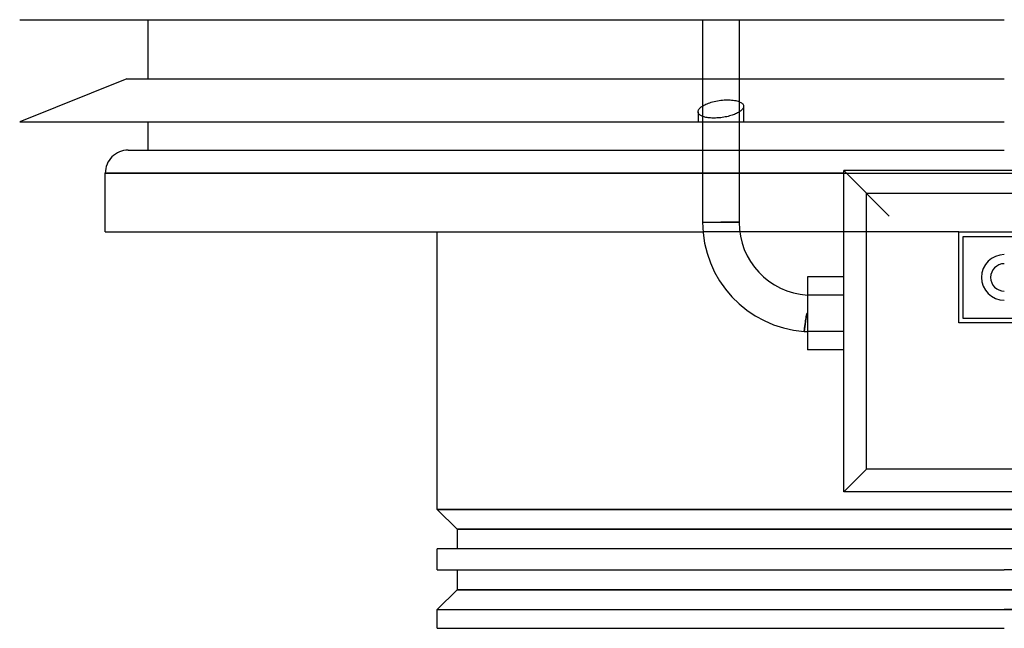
# Model space of a CAD drawing. Header units: millimetres. Extents: x -235 to 235, y -266 to 0.
# Tile 1 of 3: x -216 to 0, y -266 to -132. Entities that reach past the tile are written whole.
import ezdxf

# ---------------------------------------------------------------- set-up
doc = ezdxf.new("R2010")
doc.units = ezdxf.units.MM
doc.layers.add('HIDDEN', color=7, linetype='Continuous')
doc.layers.add('THICK', color=7, linetype='Continuous')

msp = doc.modelspace()

# ---------------------------------------------------------------- linework, layer by layer
at = {"layer": 'HIDDEN'}
for p, q in [((-66.25, -145.44), (-58.25, -145.44)), ((-66.25, -151.4), (-66.03, -151.27)), ((-66.03, -151.27), (-65.79, -151.14)), ((-65.79, -151.14), (-65.53, -151.01)), ((-65.53, -151.01), (-65.25, -150.89)), ((-65.25, -150.89), (-64.97, -150.78)), ((-64.97, -150.78), (-64.67, -150.68)), ((-64.67, -150.68), (-64.36, -150.58)), ((-64.36, -150.58), (-64.04, -150.49)), ((-64.04, -150.49), (-63.7, -150.4)), ((-63.7, -150.4), (-63.35, -150.32)), ((-63.35, -150.32), (-62.99, -150.25)), ((-62.99, -150.25), (-62.62, -150.19)), ((-62.62, -150.19), (-62.25, -150.14)), ((-62.25, -150.14), (-61.89, -150.1)), ((-61.89, -150.1), (-61.53, -150.07)), ((-61.53, -150.07), (-61.18, -150.06)), ((-61.18, -150.06), (-60.84, -150.05)), ((-60.84, -150.05), (-60.51, -150.05)), ((-60.51, -150.05), (-60.19, -150.06)), ((-60.19, -150.06), (-59.87, -150.09)), ((-59.87, -150.09), (-59.56, -150.12)), ((-59.56, -150.12), (-59.26, -150.16)), ((-59.26, -150.16), (-58.98, -150.22)), ((-58.98, -150.22), (-58.71, -150.28)), ((-58.71, -150.28), (-58.47, -150.35)), ((-58.47, -150.35), (-58.25, -150.43)), ((-67.25, -152.66), (-67.25, -154.84)), ((-58.25, -152.74), (-58.25, -154.84)), ((-57.25, -151.47), (-57.25, -154.84)), ((-66.25, -153.68), (-66.25, -154.84)), ((-66.25, -161.1), (-58.25, -161.1)), ((-197.4, -166.1), (0, -166.1)), ((-58.25, -166.1), (-66.25, -166.1)), ((-35.25, -165.57), (-35.25, -165.57)), ((0, -166.1), (197.4, -166.1)), ((-66.25, -176.9), (-62.25, -176.9)), ((-62.25, -176.9), (-58.25, -176.9)), ((-58.11, -179), (-66.16, -179)), ((-35.25, -179), (-35.25, -179)), ((-10, -179), (-35.25, -179)), ((-10, -179), (-10, -179)), ((-9, -180), (-9, -180)), ((-35.25, -192.9), (-43.25, -192.9)), ((-43.68, -198.88), (-43.7, -198.99)), ((-43.67, -198.77), (-43.68, -198.88)), ((-43.65, -198.66), (-43.67, -198.77)), ((-43.63, -198.54), (-43.65, -198.66)), ((-43.62, -198.43), (-43.63, -198.54)), ((-43.6, -198.31), (-43.62, -198.43)), ((-43.58, -198.19), (-43.6, -198.31)), ((-43.56, -198.07), (-43.58, -198.19)), ((-43.54, -197.95), (-43.56, -198.07)), ((-43.52, -197.83), (-43.54, -197.95)), ((-43.5, -197.72), (-43.52, -197.83)), ((-43.48, -197.6), (-43.5, -197.72)), ((-43.45, -197.47), (-43.48, -197.6)), ((-43.43, -197.35), (-43.45, -197.47)), ((-43.4, -197.22), (-43.43, -197.35)), ((-43.37, -197.1), (-43.4, -197.22)), ((-43.32, -196.98), (-43.37, -197.1)), ((-43.25, -196.89), (-43.32, -196.98)), ((-9, -198), (-9, -198)), ((-43.93, -200.82), (-43.94, -200.83)), ((-43.94, -200.83), (-43.94, -200.84)), ((-43.94, -200.84), (-43.94, -200.84)), ((-43.92, -200.74), (-43.93, -200.77)), ((-43.93, -200.77), (-43.93, -200.79)), ((-43.93, -200.79), (-43.93, -200.81)), ((-43.93, -200.81), (-43.93, -200.82)), ((-43.91, -200.64), (-43.92, -200.68)), ((-43.92, -200.68), (-43.92, -200.71)), ((-43.92, -200.71), (-43.92, -200.74)), ((-43.9, -200.56), (-43.91, -200.6)), ((-43.91, -200.6), (-43.91, -200.64)), ((-43.89, -200.46), (-43.9, -200.51)), ((-43.9, -200.51), (-43.9, -200.56)), ((-43.88, -200.4), (-43.89, -200.46)), ((-43.87, -200.29), (-43.88, -200.35)), ((-43.88, -200.35), (-43.88, -200.4)), ((-43.86, -200.22), (-43.87, -200.29)), ((-43.85, -200.15), (-43.86, -200.22)), ((-43.84, -200.08), (-43.85, -200.15)), ((-43.83, -200), (-43.84, -200.08)), ((-43.82, -199.92), (-43.83, -200)), ((-43.81, -199.84), (-43.82, -199.92)), ((-43.8, -199.75), (-43.81, -199.84)), ((-43.79, -199.66), (-43.8, -199.75)), ((-43.78, -199.57), (-43.79, -199.66)), ((-43.76, -199.48), (-43.78, -199.57)), ((-43.75, -199.38), (-43.76, -199.48)), ((-43.74, -199.29), (-43.75, -199.38)), ((-43.73, -199.19), (-43.74, -199.29)), ((-43.71, -199.09), (-43.73, -199.19)), ((-43.7, -198.99), (-43.71, -199.09)), ((-35.25, -200.9), (-43.25, -200.9)), ((-10, -199), (-10, -199)), ((-35.25, -236.07), (-35.25, -236.07)), ((0, -239.9), (-124.5, -239.9)), ((124.5, -239.9), (0, -239.9)), ((-120.15, -244.25), (120.15, -244.25)), ((120.15, -257.55), (-120.15, -257.55)), ((-124.5, -261.9), (0, -261.9)), ((0, -261.9), (124.5, -261.9))]:
    msp.add_line(p, q, dxfattribs=at)
at = {"layer": 'THICK'}
for p, q in [((-216.2, -132.46), (0, -132.46)), ((-188, -145.44), (-188, -132.46)), ((-66.25, -132.46), (-66.25, -153.68)), ((-58.25, -132.46), (-58.25, -152.74)), ((-192.7, -145.44), (-216.2, -154.84)), ((-192.7, -145.44), (-66.25, -145.44)), ((-58.25, -145.44), (0, -145.44)), ((-58.25, -150.43), (-58.04, -150.52)), ((-58.04, -150.52), (-57.86, -150.62)), ((-57.86, -150.62), (-57.71, -150.72)), ((-57.71, -150.72), (-57.57, -150.83)), ((-57.57, -150.83), (-57.45, -150.95)), ((-57.45, -150.95), (-57.36, -151.08)), ((-57.36, -151.08), (-57.3, -151.21)), ((-57.3, -151.21), (-57.26, -151.34)), ((-67.25, -152.66), (-67.24, -152.55)), ((-67.24, -152.77), (-67.25, -152.66)), ((-67.24, -152.55), (-67.22, -152.45)), ((-67.22, -152.87), (-67.24, -152.77)), ((-67.22, -152.45), (-67.18, -152.34)), ((-67.18, -152.98), (-67.22, -152.87)), ((-67.18, -152.34), (-67.13, -152.23)), ((-67.12, -153.07), (-67.18, -152.98)), ((-67.13, -152.23), (-67.06, -152.13)), ((-67.05, -153.17), (-67.12, -153.07)), ((-67.06, -152.13), (-66.99, -152.02)), ((-66.96, -153.26), (-67.05, -153.17)), ((-66.99, -152.02), (-66.9, -151.92)), ((-66.86, -153.35), (-66.96, -153.26)), ((-66.9, -151.92), (-66.8, -151.82)), ((-66.75, -153.43), (-66.86, -153.35)), ((-66.8, -151.82), (-66.68, -151.71)), ((-66.62, -153.51), (-66.75, -153.43)), ((-66.68, -151.71), (-66.55, -151.61)), ((-66.55, -151.61), (-66.41, -151.5)), ((-66.41, -151.5), (-66.25, -151.4)), ((-59.78, -153.43), (-60.05, -153.51)), ((-59.52, -153.34), (-59.78, -153.43)), ((-59.26, -153.24), (-59.52, -153.34)), ((-59.02, -153.14), (-59.26, -153.24)), ((-58.78, -153.03), (-59.02, -153.14)), ((-58.56, -152.92), (-58.78, -153.03)), ((-58.35, -152.8), (-58.56, -152.92)), ((-58.16, -152.68), (-58.35, -152.8)), ((-57.99, -152.56), (-58.16, -152.68)), ((-57.84, -152.44), (-57.99, -152.56)), ((-57.7, -152.32), (-57.84, -152.44)), ((-57.58, -152.2), (-57.7, -152.32)), ((-57.48, -152.08), (-57.58, -152.2)), ((-57.4, -151.96), (-57.48, -152.08)), ((-57.34, -151.84), (-57.4, -151.96)), ((-57.29, -151.72), (-57.34, -151.84)), ((-57.26, -151.6), (-57.29, -151.72)), ((-57.26, -151.34), (-57.25, -151.48)), ((-57.25, -151.48), (-57.26, -151.6)), ((-216.2, -154.84), (0, -154.84)), ((-188, -161.1), (-188, -154.84)), ((-66.47, -153.58), (-66.62, -153.51)), ((-66.31, -153.65), (-66.47, -153.58)), ((-66.13, -153.72), (-66.31, -153.65)), ((-66.25, -154.84), (-66.25, -176.9)), ((-65.94, -153.78), (-66.13, -153.72)), ((-65.73, -153.84), (-65.94, -153.78)), ((-65.51, -153.89), (-65.73, -153.84)), ((-65.28, -153.93), (-65.51, -153.89)), ((-65.04, -153.97), (-65.28, -153.93)), ((-64.78, -154), (-65.04, -153.97)), ((-64.52, -154.02), (-64.78, -154)), ((-64.25, -154.04), (-64.52, -154.02)), ((-63.98, -154.04), (-64.25, -154.04)), ((-63.71, -154.05), (-63.98, -154.04)), ((-63.43, -154.04), (-63.71, -154.05)), ((-63.14, -154.03), (-63.43, -154.04)), ((-62.85, -154.02), (-63.14, -154.03)), ((-62.55, -153.99), (-62.85, -154.02)), ((-62.25, -153.96), (-62.55, -153.99)), ((-61.92, -153.92), (-62.25, -153.96)), ((-61.59, -153.87), (-61.92, -153.92)), ((-61.26, -153.81), (-61.59, -153.87)), ((-60.95, -153.74), (-61.26, -153.81)), ((-60.64, -153.67), (-60.95, -153.74)), ((-60.34, -153.59), (-60.64, -153.67)), ((-60.05, -153.51), (-60.34, -153.59)), ((-58.25, -154.84), (-58.25, -176.9)), ((-192.4, -161.1), (-66.25, -161.1)), ((-58.25, -161.1), (0, -161.1)), ((-66.25, -166.1), (-197.4, -166.1)), ((-197.4, -179), (-197.4, -166.1)), ((-35.25, -166.1), (-58.25, -166.1)), ((-35.25, -236.07), (-35.25, -165.57)), ((35.25, -165.57), (-35.25, -165.57)), ((-35.25, -165.57), (-25.25, -175.57)), ((30.25, -170.57), (-30.25, -170.57)), ((-30.25, -231.07), (-30.25, -170.57)), ((-66.25, -176.9), (-62.25, -176.9)), ((-58.25, -176.9), (-62.25, -176.9)), ((-197.4, -179), (-66.16, -179)), ((-124.5, -239.9), (-124.5, -179)), ((-35.25, -179), (-58.11, -179)), ((-10, -179), (10, -179)), ((-10, -199), (-10, -179)), ((-9, -180), (9, -180)), ((-9, -198), (-9, -180)), ((-35.25, -188.9), (-43.25, -188.9)), ((-43.25, -188.9), (-43.25, -192.9)), ((-43.25, -192.9), (-43.25, -200.9)), ((-35.25, -192.9), (-43.25, -192.9)), ((-43.69, -198.95), (-43.67, -198.79)), ((-43.67, -198.79), (-43.65, -198.63)), ((-43.65, -198.63), (-43.62, -198.45)), ((-43.62, -198.45), (-43.59, -198.28)), ((-43.59, -198.28), (-43.57, -198.1)), ((-43.57, -198.1), (-43.54, -197.93)), ((-43.54, -197.93), (-43.51, -197.76)), ((-43.51, -197.76), (-43.48, -197.58)), ((-43.48, -197.58), (-43.44, -197.4)), ((-43.44, -197.4), (-43.4, -197.22)), ((-43.4, -197.22), (-43.35, -197.04)), ((-43.35, -197.04), (-43.25, -196.89)), ((9, -198), (-9, -198)), ((-43.94, -200.84), (-43.93, -200.82)), ((-43.94, -200.84), (-43.94, -200.84)), ((-43.93, -200.77), (-43.92, -200.73)), ((-43.93, -200.8), (-43.93, -200.77)), ((-43.93, -200.82), (-43.93, -200.8)), ((-43.92, -200.69), (-43.91, -200.63)), ((-43.92, -200.73), (-43.92, -200.69)), ((-43.91, -200.63), (-43.9, -200.57)), ((-43.9, -200.57), (-43.89, -200.5)), ((-43.89, -200.5), (-43.88, -200.42)), ((-43.88, -200.42), (-43.87, -200.34)), ((-43.87, -200.34), (-43.86, -200.25)), ((-43.86, -200.25), (-43.85, -200.14)), ((-43.85, -200.14), (-43.84, -200.03)), ((-43.84, -200.03), (-43.82, -199.92)), ((-43.82, -199.92), (-43.8, -199.79)), ((-43.8, -199.79), (-43.79, -199.66)), ((-43.79, -199.66), (-43.77, -199.53)), ((-43.77, -199.53), (-43.75, -199.39)), ((-43.75, -199.39), (-43.73, -199.25)), ((-43.73, -199.25), (-43.71, -199.11)), ((-43.71, -199.11), (-43.69, -198.95)), ((-43.25, -200.9), (-43.25, -204.9)), ((-35.25, -200.9), (-43.25, -200.9)), ((10, -199), (-10, -199)), ((-35.25, -204.9), (-43.25, -204.9)), ((-35.25, -236.07), (-30.25, -231.07)), ((30.25, -231.07), (-30.25, -231.07)), ((35.25, -236.07), (-35.25, -236.07)), ((-124.5, -239.9), (-120.15, -244.25)), ((-124.5, -239.9), (0, -239.9)), ((0, -239.9), (124.5, -239.9)), ((-120.15, -244.25), (-120.15, -248.6)), ((120.15, -244.25), (-120.15, -244.25)), ((0, -248.6), (-124.5, -248.6)), ((-124.5, -253.2), (-124.5, -248.6)), ((124.5, -248.6), (0, -248.6)), ((-124.5, -253.2), (0, -253.2)), ((-120.15, -253.2), (-120.15, -257.55)), ((124.5, -253.2), (0, -253.2)), ((-120.15, -257.55), (-124.5, -261.9)), ((-120.15, -257.55), (120.15, -257.55)), ((-124.5, -261.9), (0, -261.9)), ((-124.5, -266), (-124.5, -261.9)), ((124.5, -261.9), (0, -261.9)), ((-124.5, -266), (0, -266))]:
    msp.add_line(p, q, dxfattribs=at)
for centre, radius, start, end in [((-192.4, -166.1), 5, 89.9999, 180.0001), ((-42.25, -176.9), 24, 180, 265.9709), ((-42.25, -176.9), 16, 180, 266.4167), ((0, -189), 5, 90, 270), ((0, -189), 3, 90, 270), ((-43.25, -196.9), 4, 260.1207, 270)]:
    msp.add_arc(centre, radius, start, end, dxfattribs=at)

doc.saveas('drawing.dxf')
